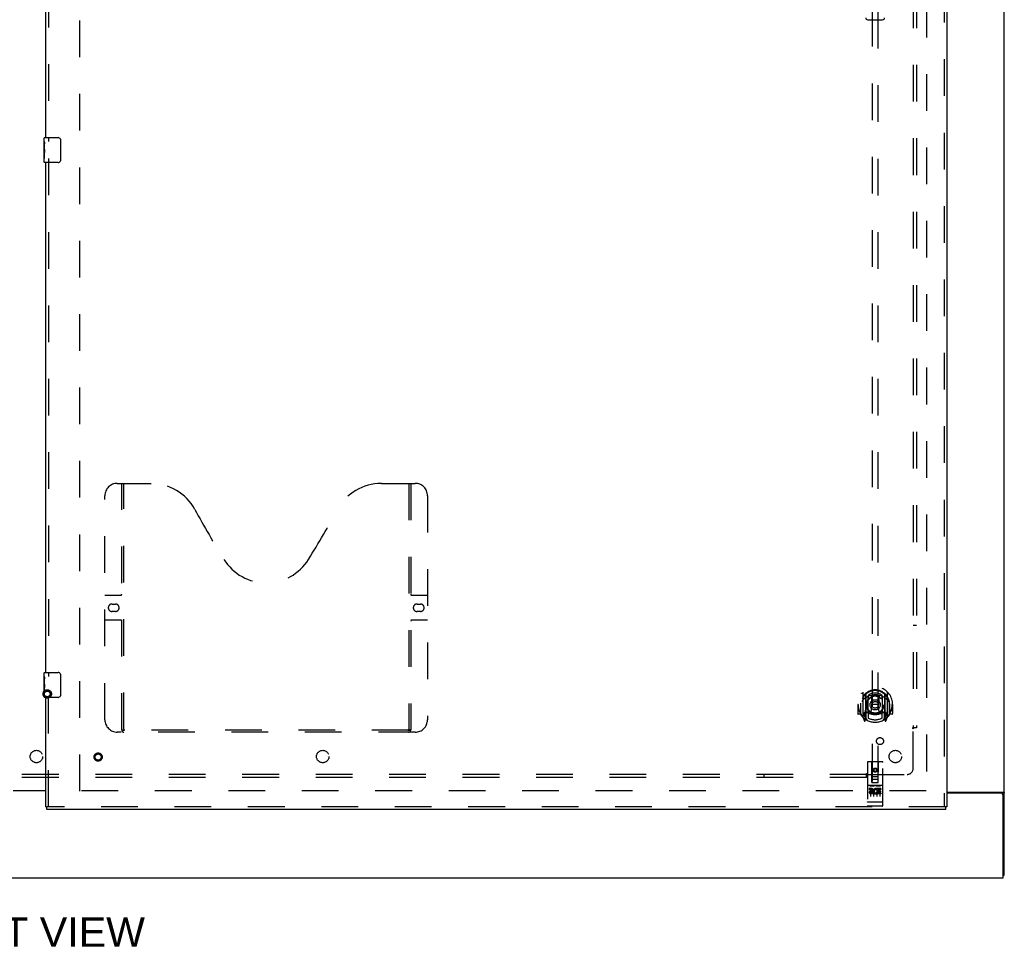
# Model space of a CAD drawing. Header units: inches. Extents: x 0 to 268, y 0 to 174.
# Tile 5 of 71: x 92 to 132, y 46 to 83. Entities that reach past the tile are written whole.
import ezdxf

# ---------------------------------------------------------------- set-up
doc = ezdxf.new("R2010")
doc.units = ezdxf.units.IN
doc.header["$LTSCALE"] = 14.749625
doc.header["$MEASUREMENT"] = 0
doc.linetypes.add('HIDDEN', pattern=[0.2, 0.1, -0.1])
doc.layers.get('0').update_dxf_attribs({"linetype": 'CONTINUOUS'})
for name, color, linetype in [('DEFAULT_2', 8, 'HIDDEN'), ('DIMENSIONS', 7, 'CONTINUOUS'), ('RIGHTHAND_DOOR_ASSEMBLY', 7, 'CONTINUOUS'), ('SUBPANEL', 7, 'CONTINUOUS')]:
    doc.layers.add(name, color=color, linetype=linetype)
doc.styles.get("Standard").update_dxf_attribs({"font": 'arial.ttf'})

msp = doc.modelspace()

# ---------------------------------------------------------------- linework, layer by layer
at = {"color": 3, "linetype": 'Continuous'}
for p, q in [((131.908, 48.511), (131.908, 128.303)), ((92.096, 51.922), (93.408, 51.922)), ((93.408, 51.907), (92.096, 51.907)), ((129.596, 51.855), (131.838, 51.855)), ((131.796, 51.803), (129.596, 51.803)), ((131.856, 48.407), (131.856, 51.743)), ((54.21, 48.407), (131.856, 48.407))]:
    msp.add_line(p, q, dxfattribs=at)
at = {"color": 7, "linetype": 'Continuous'}
msp.add_line((131.856, 48.511), (131.908, 48.511), dxfattribs=at)
at = {"color": 3, "linetype": 'Continuous'}
for points in [[(131.838, 51.855), (131.841, 51.854), (131.843, 51.852), (131.846, 51.85), (131.849, 51.849), (131.853, 51.847), (131.856, 51.846), (131.861, 51.845), (131.865, 51.843)], [(131.865, 51.843), (131.873, 51.841), (131.877, 51.839), (131.881, 51.838), (131.884, 51.836), (131.888, 51.835), (131.891, 51.834), (131.894, 51.832), (131.896, 51.831), (131.899, 51.829), (131.901, 51.827), (131.903, 51.826), (131.905, 51.824), (131.906, 51.822), (131.907, 51.82), (131.908, 51.819), (131.908, 51.817), (131.908, 51.814)]]:
    msp.add_lwpolyline(points, dxfattribs=at)
msp.add_arc((131.796, 51.743), 0.06, 0, 90, dxfattribs=at)
at = {"layer": 'DEFAULT_2', "color": 8, "linetype": 'HIDDEN'}
for p, q in [((94.783, 51.886), (94.783, 124.928)), ((128.783, 124.959), (128.783, 51.855)), ((128.769, 51.907), (94.679, 51.907))]:
    msp.add_line(p, q, dxfattribs=at)
for radius in [0.169, 0.124, 0.114]:
    msp.add_circle((93.467, 55.797), radius, dxfattribs=at)
at = {"layer": 'RIGHTHAND_DOOR_ASSEMBLY', "color": 8, "linetype": 'HIDDEN'}
for p, q in [((129.492, 125.553), (129.492, 51.261)), ((93.512, 98.812), (93.512, 78.002)), ((126.596, 86.236), (126.596, 52.235)), ((126.846, 52.235), (126.846, 86.236)), ((93.512, 77.312), (93.512, 56.502)), ((96.282, 64.261), (97.637, 64.261)), ((96.457, 54.351), (96.457, 64.261)), ((96.537, 54.381), (96.537, 64.261)), ((106.887, 64.261), (108.242, 64.261)), ((107.987, 64.261), (107.987, 54.381)), ((108.067, 64.261), (108.067, 54.351)), ((95.782, 54.761), (95.782, 63.761)), ((108.742, 63.761), (108.742, 54.761)), ((95.782, 59.761), (96.417, 59.761)), ((108.107, 59.761), (108.742, 59.761)), ((96.069, 59.411), (96.206, 59.411)), ((108.319, 59.411), (108.456, 59.411)), ((96.206, 59.111), (96.069, 59.111)), ((108.456, 59.111), (108.319, 59.111)), ((96.417, 58.761), (95.782, 58.761)), ((108.742, 58.761), (108.107, 58.761)), ((93.512, 51.261), (93.512, 55.812)), ((126.221, 55.862), (126.221, 54.895)), ((126.338, 55.809), (126.338, 54.792)), ((126.346, 55.784), (126.346, 54.781)), ((127.096, 55.784), (127.096, 54.781)), ((127.103, 55.809), (127.103, 54.792)), ((127.221, 54.895), (127.221, 55.862)), ((126.036, 55.379), (126.021, 55.379)), ((126.021, 55.379), (126.021, 55.005)), ((126.138, 55.379), (126.153, 55.379)), ((126.138, 55.379), (126.138, 54.99)), ((126.146, 55.425), (126.146, 55.428)), ((126.146, 54.968), (126.146, 55.425)), ((126.438, 55.061), (126.438, 55.692)), ((126.446, 55.744), (126.446, 55.641)), ((126.558, 55.718), (126.588, 55.379)), ((126.558, 55.034), (126.588, 55.379)), ((126.853, 55.379), (126.588, 55.379)), ((126.883, 55.718), (126.853, 55.379)), ((126.884, 55.034), (126.853, 55.379)), ((126.996, 55.641), (126.996, 55.744)), ((127.003, 55.692), (127.003, 55.061)), ((127.303, 55.379), (127.288, 55.379)), ((127.296, 55.425), (127.296, 55.428)), ((127.296, 54.968), (127.296, 55.425)), ((127.303, 55.379), (127.303, 54.99)), ((127.421, 55.379), (127.406, 55.379)), ((127.421, 55.379), (127.421, 55.005)), ((126.138, 54.99), (126.036, 54.99)), ((126.138, 54.99), (126.146, 55.005)), ((126.338, 55.05), (126.278, 55.05)), ((126.278, 55.05), (126.278, 54.9)), ((126.348, 55.013), (126.348, 54.805)), ((126.438, 55.051), (126.366, 55.051)), ((126.434, 55.033), (126.368, 55.033)), ((126.446, 55.08), (126.446, 54.827)), ((126.996, 54.827), (126.996, 55.08)), ((127.076, 55.051), (127.003, 55.051)), ((127.073, 55.033), (127.007, 55.033)), ((127.093, 54.805), (127.093, 55.013)), ((127.163, 55.05), (127.103, 55.05)), ((127.163, 54.9), (127.163, 55.05)), ((127.295, 55.005), (127.303, 54.99)), ((127.406, 54.99), (127.303, 54.99)), ((126.225, 54.884), (126.295, 54.709)), ((126.278, 54.9), (126.346, 54.9)), ((126.316, 54.953), (126.287, 54.907)), ((126.317, 54.789), (126.321, 54.786)), ((126.324, 54.712), (126.338, 54.792)), ((126.416, 54.731), (126.346, 54.84)), ((127.096, 54.84), (127.026, 54.731)), ((127.096, 54.9), (127.163, 54.9)), ((127.103, 54.792), (127.118, 54.712)), ((127.124, 54.789), (127.125, 54.789)), ((127.125, 54.789), (127.125, 54.789)), ((127.125, 54.789), (127.125, 54.789)), ((127.155, 54.907), (127.126, 54.953)), ((127.146, 54.709), (127.216, 54.884)), ((108.242, 54.261), (96.282, 54.261)), ((107.983, 54.341), (96.541, 54.341)), ((126.408, 53.045), (126.408, 51.32)), ((127.003, 53.075), (126.438, 53.075)), ((126.594, 52.235), (126.591, 53.045)), ((126.847, 52.235), (126.851, 53.045)), ((127.033, 51.32), (127.033, 53.045)), ((126.721, 52.807), (126.658, 52.771)), ((126.658, 52.771), (126.668, 52.765)), ((126.658, 52.771), (126.658, 52.699)), ((126.658, 52.699), (126.668, 52.705)), ((126.658, 52.699), (126.721, 52.663)), ((126.721, 52.796), (126.668, 52.765)), ((126.668, 52.765), (126.668, 52.705)), ((126.668, 52.705), (126.721, 52.674)), ((126.783, 52.771), (126.721, 52.807)), ((126.721, 52.807), (126.721, 52.796)), ((126.773, 52.765), (126.721, 52.796)), ((126.721, 52.674), (126.773, 52.705)), ((126.721, 52.663), (126.783, 52.699)), ((126.721, 52.663), (126.721, 52.674)), ((126.783, 52.771), (126.773, 52.765)), ((126.773, 52.705), (126.773, 52.765)), ((126.783, 52.699), (126.773, 52.705)), ((126.783, 52.699), (126.783, 52.771)), ((126.593, 52.485), (126.848, 52.485)), ((126.594, 52.235), (126.596, 52.235)), ((126.596, 52.235), (126.846, 52.235)), ((126.806, 52.36), (126.636, 52.36)), ((126.846, 52.235), (126.847, 52.235)), ((127.003, 52.118), (126.438, 52.118)), ((126.576, 51.996), (126.484, 51.996)), ((126.484, 51.996), (126.484, 51.953)), ((126.576, 51.953), (126.484, 51.953)), ((126.51, 52.102), (126.682, 52.102)), ((126.533, 51.987), (126.533, 51.681)), ((126.58, 51.91), (126.534, 51.91)), ((126.576, 51.869), (126.548, 51.869)), ((126.64, 51.825), (126.548, 51.825)), ((126.64, 51.825), (126.64, 51.782)), ((126.658, 51.987), (126.658, 51.681)), ((126.76, 52.102), (126.932, 52.102)), ((126.772, 51.831), (126.789, 51.791)), ((126.783, 51.987), (126.783, 51.681)), ((126.797, 51.96), (126.784, 51.941)), ((126.793, 51.985), (126.797, 51.983)), ((126.953, 51.996), (126.797, 51.996)), ((126.797, 51.996), (126.797, 51.983)), ((126.797, 51.96), (126.797, 51.782)), ((126.953, 51.953), (126.839, 51.953)), ((126.839, 51.953), (126.839, 51.91)), ((126.931, 51.91), (126.839, 51.91)), ((126.931, 51.867), (126.839, 51.867)), ((126.839, 51.867), (126.839, 51.825)), ((126.953, 51.825), (126.839, 51.825)), ((126.908, 51.987), (126.908, 51.681)), ((126.931, 51.91), (126.931, 51.867)), ((126.953, 51.996), (126.953, 51.953)), ((126.953, 51.825), (126.953, 51.782)), ((126.426, 51.448), (126.425, 51.448)), ((126.427, 51.448), (126.426, 51.448)), ((126.426, 51.448), (126.426, 51.448)), ((126.428, 51.448), (126.427, 51.448)), ((126.429, 51.448), (126.428, 51.448)), ((126.43, 51.448), (126.429, 51.448)), ((126.431, 51.448), (126.43, 51.448)), ((126.43, 51.448), (126.43, 51.448)), ((126.432, 51.448), (126.431, 51.448)), ((126.433, 51.448), (126.432, 51.448)), ((126.434, 51.448), (126.433, 51.448)), ((126.435, 51.448), (126.434, 51.448)), ((126.436, 51.448), (126.435, 51.448)), ((126.435, 51.448), (126.435, 51.448)), ((126.437, 51.448), (126.436, 51.448)), ((126.438, 51.448), (126.437, 51.448)), ((127.003, 51.448), (126.438, 51.448)), ((126.64, 51.782), (126.548, 51.782)), ((126.953, 51.782), (126.797, 51.782)), ((127.003, 51.448), (127.004, 51.448)), ((127.004, 51.448), (127.005, 51.448)), ((127.005, 51.448), (127.006, 51.448)), ((127.006, 51.448), (127.007, 51.448)), ((127.007, 51.448), (127.008, 51.448)), ((127.007, 51.448), (127.007, 51.448)), ((127.008, 51.448), (127.009, 51.448)), ((127.009, 51.448), (127.01, 51.448)), ((127.01, 51.448), (127.011, 51.448)), ((127.011, 51.448), (127.012, 51.448)), ((127.012, 51.448), (127.013, 51.448)), ((127.012, 51.448), (127.012, 51.448)), ((127.014, 51.448), (127.015, 51.448)), ((127.015, 51.448), (127.016, 51.448)), ((127.016, 51.448), (127.017, 51.448)), ((127.017, 51.448), (127.017, 51.449)), ((129.554, 51.261), (93.45, 51.261)), ((127.003, 51.29), (126.438, 51.29))]:
    msp.add_line(p, q, dxfattribs=at)
at = {"layer": 'RIGHTHAND_DOOR_ASSEMBLY', "color": 3, "linetype": 'Continuous'}
for p, q in [((129.596, 125.553), (129.596, 51.261)), ((93.408, 78.157), (93.408, 98.657)), ((93.408, 56.657), (93.408, 77.157)), ((93.408, 51.261), (93.408, 55.657)), ((129.554, 51.157), (93.45, 51.157))]:
    msp.add_line(p, q, dxfattribs=at)
at = {"layer": 'RIGHTHAND_DOOR_ASSEMBLY', "color": 7, "linetype": 'Continuous'}
for p, q in [((126.421, 82.895), (127.021, 82.895)), ((93.348, 77.997), (93.348, 78.142)), ((93.348, 77.739), (93.348, 77.996)), ((93.354, 77.94), (93.348, 77.94)), ((93.355, 77.772), (93.355, 77.909)), ((93.363, 78.157), (93.903, 78.157)), ((94.003, 78.057), (94.003, 77.257)), ((93.348, 77.772), (93.355, 77.772)), ((93.348, 77.172), (93.348, 77.736)), ((93.35, 77.709), (93.348, 77.709)), ((93.348, 77.578), (93.354, 77.578)), ((93.348, 77.542), (93.355, 77.542)), ((93.355, 77.311), (93.355, 77.542)), ((93.348, 77.479), (93.355, 77.479)), ((93.348, 77.311), (93.355, 77.311)), ((93.903, 77.157), (93.363, 77.157)), ((93.348, 56.497), (93.348, 56.642)), ((93.363, 56.657), (93.903, 56.657)), ((94.003, 56.557), (94.003, 55.757)), ((93.348, 56.239), (93.348, 56.496)), ((93.354, 56.44), (93.348, 56.44)), ((93.348, 56.272), (93.355, 56.272)), ((93.348, 55.672), (93.348, 56.236)), ((93.35, 56.209), (93.348, 56.209)), ((93.355, 56.272), (93.355, 56.409)), ((93.348, 56.078), (93.354, 56.078)), ((93.348, 56.042), (93.355, 56.042)), ((93.348, 55.979), (93.355, 55.979)), ((93.348, 55.811), (93.355, 55.811)), ((93.355, 55.811), (93.355, 56.042)), ((93.903, 55.657), (93.363, 55.657)), ((93.408, 51.261), (93.45, 51.261)), ((93.45, 51.157), (93.45, 51.261)), ((129.596, 51.261), (129.554, 51.261)), ((129.554, 51.157), (129.554, 51.261))]:
    msp.add_line(p, q, dxfattribs=at)
for points in [[(93.348, 77.996), (93.348, 77.993), (93.349, 77.988), (93.349, 77.983), (93.351, 77.97)], [(93.351, 77.97), (93.352, 77.962), (93.353, 77.954), (93.354, 77.945)], [(93.354, 77.945), (93.354, 77.936), (93.355, 77.927), (93.355, 77.918), (93.355, 77.909)], [(93.997, 78.093), (93.999, 78.088), (94, 78.082), (94.001, 78.076), (94.002, 78.07), (94.003, 78.063), (94.003, 78.057)], [(93.348, 77.739), (93.348, 77.731), (93.349, 77.722), (93.35, 77.711)], [(93.35, 77.711), (93.353, 77.678), (93.353, 77.666), (93.354, 77.653), (93.355, 77.641), (93.355, 77.628), (93.355, 77.615), (93.355, 77.602), (93.355, 77.59), (93.354, 77.577), (93.353, 77.565), (93.353, 77.553)], [(94.003, 77.257), (94.003, 77.251), (94.002, 77.245), (94.001, 77.239), (94, 77.233), (93.999, 77.227), (93.997, 77.221)], [(93.997, 56.593), (93.999, 56.588), (94, 56.582), (94.001, 56.576), (94.002, 56.57), (94.003, 56.563), (94.003, 56.557)], [(93.348, 56.496), (93.348, 56.493), (93.349, 56.488), (93.349, 56.483), (93.351, 56.47)], [(93.348, 56.239), (93.348, 56.231), (93.349, 56.222), (93.35, 56.211)], [(93.35, 56.211), (93.353, 56.178), (93.353, 56.166), (93.354, 56.153), (93.355, 56.141), (93.355, 56.128), (93.355, 56.115), (93.355, 56.102), (93.355, 56.09), (93.354, 56.077), (93.353, 56.065), (93.353, 56.053)], [(93.351, 56.47), (93.352, 56.462), (93.353, 56.454), (93.354, 56.445)], [(93.354, 56.445), (93.354, 56.436), (93.355, 56.427), (93.355, 56.418), (93.355, 56.409)], [(94.003, 55.757), (94.003, 55.751), (94.002, 55.745), (94.001, 55.739), (94, 55.733), (93.999, 55.727), (93.997, 55.721)]]:
    msp.add_lwpolyline(points, dxfattribs=at)
at = {"layer": 'RIGHTHAND_DOOR_ASSEMBLY', "color": 8, "linetype": 'HIDDEN'}
for points in [[(126.175, 55.817), (126.176, 55.818), (126.177, 55.819), (126.177, 55.82), (126.178, 55.821), (126.179, 55.822), (126.18, 55.822), (126.18, 55.823), (126.181, 55.824), (126.182, 55.825), (126.183, 55.825), (126.183, 55.826), (126.184, 55.827), (126.185, 55.828), (126.186, 55.828), (126.187, 55.829), (126.187, 55.83), (126.188, 55.83), (126.189, 55.831), (126.19, 55.832), (126.191, 55.832), (126.192, 55.833), (126.192, 55.833), (126.193, 55.834), (126.194, 55.834), (126.195, 55.835), (126.196, 55.836), (126.197, 55.836), (126.198, 55.837), (126.199, 55.837), (126.2, 55.838), (126.2, 55.838), (126.201, 55.838), (126.202, 55.839), (126.203, 55.839)], [(127.238, 55.839), (127.239, 55.839), (127.24, 55.838), (127.241, 55.838), (127.242, 55.838), (127.243, 55.837), (127.244, 55.837), (127.245, 55.836), (127.246, 55.836), (127.247, 55.835), (127.247, 55.834), (127.248, 55.834), (127.249, 55.833), (127.25, 55.833), (127.251, 55.832), (127.252, 55.832), (127.253, 55.831), (127.253, 55.83), (127.254, 55.83), (127.255, 55.829), (127.256, 55.828), (127.257, 55.828), (127.257, 55.827), (127.258, 55.826), (127.259, 55.825), (127.26, 55.825), (127.26, 55.824), (127.261, 55.823), (127.262, 55.822), (127.263, 55.822), (127.263, 55.821), (127.264, 55.82), (127.265, 55.819), (127.265, 55.818), (127.266, 55.817)], [(126.266, 55.594), (126.265, 55.592), (126.263, 55.591), (126.262, 55.59), (126.26, 55.588), (126.259, 55.587), (126.257, 55.585), (126.255, 55.583), (126.254, 55.582), (126.252, 55.58), (126.25, 55.578), (126.248, 55.576), (126.246, 55.574), (126.244, 55.572), (126.243, 55.57), (126.241, 55.567), (126.239, 55.565), (126.236, 55.563), (126.234, 55.56), (126.232, 55.557), (126.23, 55.555), (126.228, 55.552), (126.226, 55.549), (126.223, 55.546), (126.221, 55.543), (126.219, 55.539), (126.216, 55.536), (126.214, 55.532), (126.211, 55.528), (126.208, 55.525), (126.206, 55.52), (126.203, 55.516), (126.2, 55.512), (126.197, 55.507), (126.194, 55.502), (126.191, 55.497), (126.188, 55.492)], [(126.533, 55.735), (126.538, 55.737), (126.544, 55.738), (126.549, 55.74), (126.555, 55.741), (126.56, 55.742), (126.565, 55.744), (126.571, 55.745), (126.576, 55.746), (126.582, 55.747), (126.587, 55.748), (126.593, 55.749), (126.598, 55.75), (126.604, 55.751), (126.609, 55.752), (126.615, 55.753), (126.62, 55.754), (126.626, 55.755), (126.631, 55.755), (126.637, 55.756), (126.643, 55.757), (126.648, 55.757), (126.654, 55.758), (126.659, 55.758), (126.665, 55.759), (126.67, 55.759), (126.676, 55.76), (126.682, 55.76), (126.687, 55.76), (126.693, 55.761), (126.698, 55.761), (126.704, 55.761), (126.71, 55.761), (126.715, 55.761), (126.721, 55.761), (126.726, 55.761), (126.732, 55.761), (126.738, 55.761), (126.743, 55.761), (126.749, 55.761), (126.754, 55.76), (126.76, 55.76), (126.766, 55.76), (126.771, 55.759), (126.777, 55.759), (126.782, 55.758), (126.788, 55.758), (126.793, 55.757), (126.799, 55.757), (126.805, 55.756), (126.81, 55.755), (126.816, 55.755), (126.821, 55.754), (126.827, 55.753), (126.832, 55.752), (126.838, 55.751), (126.843, 55.75), (126.849, 55.749), (126.854, 55.748), (126.86, 55.747), (126.865, 55.746), (126.871, 55.745), (126.876, 55.744), (126.882, 55.742), (126.887, 55.741), (126.893, 55.74), (126.898, 55.738), (126.903, 55.737), (126.909, 55.735)], [(127.253, 55.492), (127.25, 55.497), (127.247, 55.502), (127.244, 55.507), (127.241, 55.512), (127.239, 55.516), (127.236, 55.52), (127.233, 55.525), (127.23, 55.528), (127.228, 55.532), (127.225, 55.536), (127.223, 55.539), (127.221, 55.543), (127.218, 55.546), (127.216, 55.549), (127.214, 55.552), (127.212, 55.555), (127.209, 55.557), (127.207, 55.56), (127.205, 55.563), (127.203, 55.565), (127.201, 55.567), (127.199, 55.57), (127.197, 55.572), (127.195, 55.574), (127.193, 55.576), (127.192, 55.578), (127.19, 55.58), (127.188, 55.582), (127.186, 55.583), (127.185, 55.585), (127.183, 55.587), (127.181, 55.588), (127.18, 55.59), (127.178, 55.591), (127.177, 55.592), (127.175, 55.594)], [(126.203, 54.918), (126.202, 54.918), (126.201, 54.919), (126.2, 54.919), (126.2, 54.92), (126.199, 54.92), (126.198, 54.921), (126.197, 54.921), (126.196, 54.922), (126.195, 54.922), (126.194, 54.923), (126.193, 54.923), (126.192, 54.924), (126.192, 54.925), (126.191, 54.925), (126.19, 54.926), (126.189, 54.926), (126.188, 54.927), (126.187, 54.928), (126.187, 54.928), (126.186, 54.929), (126.185, 54.93), (126.184, 54.93), (126.183, 54.931), (126.183, 54.932), (126.182, 54.933), (126.181, 54.933), (126.18, 54.934), (126.18, 54.935), (126.179, 54.936), (126.178, 54.937), (126.177, 54.937), (126.177, 54.938), (126.176, 54.939), (126.175, 54.94)], [(127.266, 54.94), (127.265, 54.939), (127.265, 54.938), (127.264, 54.937), (127.263, 54.937), (127.263, 54.936), (127.262, 54.935), (127.261, 54.934), (127.26, 54.933), (127.26, 54.933), (127.259, 54.932), (127.258, 54.931), (127.257, 54.93), (127.257, 54.93), (127.256, 54.929), (127.255, 54.928), (127.254, 54.928), (127.253, 54.927), (127.253, 54.926), (127.252, 54.926), (127.251, 54.925), (127.25, 54.925), (127.249, 54.924), (127.248, 54.923), (127.247, 54.923), (127.247, 54.922), (127.246, 54.922), (127.245, 54.921), (127.244, 54.921), (127.243, 54.92), (127.242, 54.92), (127.241, 54.919), (127.24, 54.919), (127.239, 54.918), (127.238, 54.918)], [(96.447, 54.381), (96.463, 54.37), (96.479, 54.361), (96.495, 54.353), (96.511, 54.346), (96.526, 54.343), (96.541, 54.341)], [(107.983, 54.341), (107.999, 54.343), (108.014, 54.346), (108.029, 54.353), (108.045, 54.361), (108.061, 54.37), (108.077, 54.381)], [(126.503, 52.1), (126.503, 52.101), (126.503, 52.101), (126.504, 52.101), (126.504, 52.101), (126.504, 52.101), (126.504, 52.101), (126.504, 52.101), (126.504, 52.101), (126.504, 52.101), (126.504, 52.101), (126.504, 52.101), (126.504, 52.101), (126.505, 52.101), (126.505, 52.101), (126.505, 52.101), (126.505, 52.101), (126.505, 52.101), (126.505, 52.101), (126.505, 52.101), (126.505, 52.101), (126.506, 52.101), (126.506, 52.101), (126.506, 52.101), (126.506, 52.101), (126.506, 52.101), (126.506, 52.101), (126.506, 52.101), (126.507, 52.101), (126.507, 52.101), (126.507, 52.101), (126.507, 52.102), (126.507, 52.102), (126.507, 52.102), (126.508, 52.102), (126.508, 52.102), (126.508, 52.102), (126.508, 52.102), (126.508, 52.102), (126.508, 52.102), (126.509, 52.102), (126.509, 52.102), (126.509, 52.102), (126.509, 52.102), (126.509, 52.102), (126.51, 52.102)], [(126.682, 52.102), (126.682, 52.102), (126.682, 52.102), (126.682, 52.102), (126.683, 52.102), (126.683, 52.102), (126.683, 52.102), (126.683, 52.102), (126.683, 52.102), (126.684, 52.102), (126.684, 52.102), (126.684, 52.102), (126.684, 52.102), (126.684, 52.102), (126.684, 52.102), (126.685, 52.102), (126.685, 52.101), (126.685, 52.101), (126.685, 52.101), (126.685, 52.101), (126.685, 52.101), (126.685, 52.101), (126.686, 52.101), (126.686, 52.101), (126.686, 52.101), (126.686, 52.101), (126.686, 52.101), (126.686, 52.101), (126.686, 52.101), (126.687, 52.101), (126.687, 52.101), (126.687, 52.101), (126.687, 52.101), (126.687, 52.101), (126.687, 52.101), (126.687, 52.101), (126.687, 52.101), (126.687, 52.101), (126.688, 52.101), (126.688, 52.101), (126.688, 52.101), (126.688, 52.101), (126.688, 52.101), (126.688, 52.101), (126.688, 52.101), (126.688, 52.101), (126.688, 52.1)], [(126.753, 52.1), (126.753, 52.101), (126.753, 52.101), (126.754, 52.101), (126.754, 52.101), (126.754, 52.101), (126.754, 52.101), (126.754, 52.101), (126.754, 52.101), (126.754, 52.101), (126.754, 52.101), (126.754, 52.101), (126.754, 52.101), (126.755, 52.101), (126.755, 52.101), (126.755, 52.101), (126.755, 52.101), (126.755, 52.101), (126.755, 52.101), (126.755, 52.101), (126.755, 52.101), (126.756, 52.101), (126.756, 52.101), (126.756, 52.101), (126.756, 52.101), (126.756, 52.101), (126.756, 52.101), (126.756, 52.101), (126.757, 52.101), (126.757, 52.101), (126.757, 52.101), (126.757, 52.102), (126.757, 52.102), (126.757, 52.102), (126.758, 52.102), (126.758, 52.102), (126.758, 52.102), (126.758, 52.102), (126.758, 52.102), (126.758, 52.102), (126.759, 52.102), (126.759, 52.102), (126.759, 52.102), (126.759, 52.102), (126.759, 52.102), (126.76, 52.102)], [(126.932, 52.102), (126.932, 52.102), (126.932, 52.102), (126.932, 52.102), (126.933, 52.102), (126.933, 52.102), (126.933, 52.102), (126.933, 52.102), (126.933, 52.102), (126.934, 52.102), (126.934, 52.102), (126.934, 52.102), (126.934, 52.102), (126.934, 52.102), (126.934, 52.102), (126.935, 52.102), (126.935, 52.101), (126.935, 52.101), (126.935, 52.101), (126.935, 52.101), (126.935, 52.101), (126.935, 52.101), (126.936, 52.101), (126.936, 52.101), (126.936, 52.101), (126.936, 52.101), (126.936, 52.101), (126.936, 52.101), (126.936, 52.101), (126.937, 52.101), (126.937, 52.101), (126.937, 52.101), (126.937, 52.101), (126.937, 52.101), (126.937, 52.101), (126.937, 52.101), (126.937, 52.101), (126.937, 52.101), (126.938, 52.101), (126.938, 52.101), (126.938, 52.101), (126.938, 52.101), (126.938, 52.101), (126.938, 52.101), (126.938, 52.101), (126.938, 52.101), (126.938, 52.1)], [(126.425, 51.448), (126.424, 51.449), (126.424, 51.449), (126.423, 51.449), (126.423, 51.449), (126.423, 51.449), (126.422, 51.449), (126.422, 51.449), (126.422, 51.449), (126.421, 51.449), (126.421, 51.449), (126.421, 51.449), (126.42, 51.449), (126.42, 51.449), (126.42, 51.449), (126.419, 51.449), (126.419, 51.449), (126.419, 51.449), (126.418, 51.45), (126.418, 51.45), (126.418, 51.45), (126.417, 51.45), (126.417, 51.45), (126.417, 51.45), (126.416, 51.45), (126.416, 51.45), (126.416, 51.45), (126.416, 51.45), (126.415, 51.45), (126.415, 51.45), (126.415, 51.45), (126.415, 51.451), (126.414, 51.451), (126.414, 51.451), (126.414, 51.451), (126.414, 51.451), (126.413, 51.451), (126.413, 51.451), (126.413, 51.451), (126.413, 51.451), (126.412, 51.451), (126.412, 51.451), (126.412, 51.452), (126.412, 51.452), (126.412, 51.452), (126.411, 51.452), (126.411, 51.452), (126.411, 51.452), (126.411, 51.452), (126.411, 51.452), (126.411, 51.452), (126.41, 51.452), (126.41, 51.452), (126.41, 51.453), (126.41, 51.453), (126.41, 51.453), (126.41, 51.453), (126.41, 51.453), (126.409, 51.453), (126.409, 51.453), (126.409, 51.453), (126.409, 51.453), (126.409, 51.453), (126.409, 51.454), (126.409, 51.454), (126.409, 51.454), (126.409, 51.454), (126.409, 51.454), (126.409, 51.454), (126.409, 51.454), (126.408, 51.454), (126.408, 51.454), (126.408, 51.454), (126.408, 51.455), (126.408, 51.455), (126.408, 51.455), (126.408, 51.455), (126.408, 51.455), (126.408, 51.455)], [(127.013, 51.448), (127.014, 51.448), (127.014, 51.448)], [(127.017, 51.449), (127.018, 51.449), (127.018, 51.449), (127.019, 51.449), (127.019, 51.449), (127.019, 51.449), (127.02, 51.449), (127.02, 51.449), (127.02, 51.449), (127.021, 51.449), (127.021, 51.449), (127.021, 51.449), (127.022, 51.449), (127.022, 51.449), (127.022, 51.449), (127.023, 51.449), (127.023, 51.449), (127.023, 51.45), (127.024, 51.45), (127.024, 51.45), (127.024, 51.45), (127.025, 51.45), (127.025, 51.45), (127.025, 51.45), (127.025, 51.45), (127.026, 51.45), (127.026, 51.45), (127.026, 51.45), (127.026, 51.45), (127.027, 51.45), (127.027, 51.451), (127.027, 51.451), (127.028, 51.451), (127.028, 51.451), (127.028, 51.451), (127.028, 51.451), (127.028, 51.451), (127.029, 51.451), (127.029, 51.451), (127.029, 51.451), (127.029, 51.451), (127.03, 51.452), (127.03, 51.452), (127.03, 51.452), (127.03, 51.452), (127.03, 51.452), (127.031, 51.452), (127.031, 51.452), (127.031, 51.452), (127.031, 51.452), (127.031, 51.452), (127.031, 51.452), (127.031, 51.453), (127.032, 51.453), (127.032, 51.453), (127.032, 51.453), (127.032, 51.453), (127.032, 51.453), (127.032, 51.453), (127.032, 51.453), (127.032, 51.453), (127.033, 51.453), (127.033, 51.454), (127.033, 51.454), (127.033, 51.454), (127.033, 51.454), (127.033, 51.454), (127.033, 51.454), (127.033, 51.454), (127.033, 51.454), (127.033, 51.454), (127.033, 51.454), (127.033, 51.455), (127.033, 51.455), (127.033, 51.455), (127.033, 51.455), (127.033, 51.455), (127.033, 51.455)]]:
    msp.add_lwpolyline(points, dxfattribs=at)
for centre, radius in [((126.721, 55.361), 0.35), ((126.721, 55.361), 0.335), ((126.721, 55.361), 0.205), ((126.721, 55.361), 0.133), ((95.512, 53.261), 0.164), ((95.512, 53.261), 0.124), ((126.721, 52.735), 0.085), ((126.721, 52.735), 0.0845)]:
    msp.add_circle(centre, radius, dxfattribs=at)
at = {"layer": 'RIGHTHAND_DOOR_ASSEMBLY', "color": 7, "linetype": 'Continuous'}
for centre, radius, start, end in [((126.421, 82.974), 0.0787, 181, 270), ((127.021, 82.974), 0.0787, 270, 359), ((93.363, 78.142), 0.015, 90, 180), ((93.903, 78.057), 0.1, 21.1999, 90), ((93.363, 77.172), 0.015, 180, 270), ((93.903, 77.257), 0.1, 270, 338.7946), ((93.363, 56.642), 0.015, 90, 180), ((93.903, 56.557), 0.1, 21.1999, 90), ((93.363, 55.672), 0.015, 180, 270), ((93.903, 55.757), 0.1, 270, 338.7946)]:
    msp.add_arc(centre, radius, start, end, dxfattribs=at)
at = {"layer": 'RIGHTHAND_DOOR_ASSEMBLY', "color": 8, "linetype": 'HIDDEN'}
for centre, radius, start, end in [((96.282, 63.761), 0.5, 90, 180), ((97.637, 62.261), 2, 28.4813, 90), ((106.887, 62.261), 2, 90, 151.5187), ((108.242, 63.761), 0.5, 0, 90), ((133.945, 81.959), 39.307, 208.4813, 211.8705), ((70.579, 81.959), 39.307, 328.1295, 331.5187), ((102.262, 62.261), 2, 211.8705, 328.1295), ((96.417, 59.801), 0.04, 270, 360), ((108.107, 59.801), 0.04, 180, 270), ((96.069, 59.261), 0.15, 90, 270), ((96.206, 59.261), 0.15, 270, 90), ((108.319, 59.261), 0.15, 90, 270), ((108.456, 59.261), 0.15, 270, 90), ((96.417, 58.721), 0.04, 0, 90), ((108.107, 58.721), 0.04, 90, 180), ((126.721, 55.379), 0.7, 305.5126, 234.4874), ((126.721, 55.376), 0.583, 0.2464, 179.7536), ((126.721, 55.351), 0.58, 7.6622, 172.3378), ((126.236, 55.862), 0.015, 135.0748, 180), ((126.353, 55.809), 0.015, 130.3587, 180), ((126.366, 55.784), 0.02, 129.3378, 179.9984), ((126.721, 55.351), 0.48, 55.0461, 124.9539), ((127.076, 55.784), 0.02, 0, 50.6594), ((127.088, 55.809), 0.015, 0, 49.6413), ((127.206, 55.862), 0.015, 0, 44.9252), ((126.721, 55.379), 0.685, 180, 213.0115), ((126.166, 55.425), 0.02, 172.3378, 180), ((126.721, 55.061), 0.7, 49.529, 130.471), ((126.453, 55.692), 0.015, 112.9863, 180), ((126.476, 55.641), 0.03, 180, 311.1261), ((126.721, 55.361), 0.343, 48.8739, 131.1261), ((126.538, 55.716), 0.02, 5.0796, 105.5752), ((126.903, 55.716), 0.02, 74.4248, 174.9204), ((126.966, 55.641), 0.03, 228.8739, 360), ((126.988, 55.692), 0.015, 0, 67.0137), ((126.721, 55.379), 0.685, 326.9885, 360), ((127.276, 55.425), 0.02, 0, 7.6622), ((126.036, 55.005), 0.015, 180, 270), ((126.721, 55.691), 0.7, 233.2319, 306.7681), ((126.158, 55.055), 0.188, 327.3208, 360), ((126.366, 55.031), 0.02, 90, 180), ((126.368, 55.013), 0.02, 90, 180), ((126.434, 55.013), 0.02, 66.536, 90), ((126.453, 55.061), 0.015, 180, 247.0137), ((126.721, 55.673), 0.7, 246.536, 293.464), ((126.476, 55.08), 0.03, 48.8739, 180), ((126.721, 55.361), 0.343, 228.8739, 311.1261), ((126.538, 55.036), 0.02, 254.3869, 354.9204), ((126.904, 55.036), 0.02, 185.0796, 285.6131), ((126.966, 55.08), 0.03, 0, 131.1261), ((126.988, 55.061), 0.015, 292.9863, 360), ((127.007, 55.013), 0.02, 90, 113.464), ((127.073, 55.013), 0.02, 0, 90), ((127.076, 55.031), 0.02, 0, 90), ((127.284, 55.055), 0.188, 180, 212.6792), ((127.406, 55.005), 0.015, 270, 360), ((96.282, 54.761), 0.5, 180, 270), ((108.242, 54.761), 0.5, 270, 360), ((126.166, 54.968), 0.02, 180, 215.2961), ((126.721, 55.361), 0.7, 215.2961, 324.7039), ((126.236, 54.895), 0.015, 180, 224.9252), ((126.291, 54.905), 0.005, 147.3208, 270), ((126.309, 54.714), 0.015, 201.8041, 350), ((126.326, 54.825), 0.02, 234.4874, 360), ((126.328, 54.805), 0.02, 234.7457, 360), ((126.366, 54.781), 0.02, 180, 238.5295), ((126.721, 55.361), 0.6, 242.7204, 297.2796), ((127.076, 54.781), 0.02, 301.4688, 359.9992), ((127.113, 54.805), 0.02, 180, 305.2543), ((127.116, 54.825), 0.02, 180, 305.5126), ((127.132, 54.714), 0.015, 190, 338.1959), ((127.151, 54.905), 0.005, 270, 32.6792), ((127.206, 54.895), 0.015, 315.0748, 360), ((127.276, 54.968), 0.02, 324.7039, 360), ((96.547, 54.351), 0.09, 180, 270), ((96.577, 54.381), 0.04, 180, 270), ((107.947, 54.381), 0.04, 270, 360), ((107.977, 54.351), 0.09, 270, 360), ((126.438, 53.045), 0.03, 90, 180), ((126.561, 53.045), 0.03, 0, 90), ((126.881, 53.045), 0.03, 90, 180), ((127.003, 53.045), 0.03, 0, 90), ((126.636, 52.32), 0.04, 90, 180), ((126.636, 52.275), 0.04, 180, 270), ((126.806, 52.32), 0.04, 0, 90), ((126.806, 52.275), 0.04, 270, 360), ((126.438, 52.148), 0.03, 180, 270), ((126.548, 51.847), 0.0644, 102.2995, 270.0775), ((126.548, 51.847), 0.0219, 89.9011, 270), ((126.576, 51.932), 0.0635, 270, 90), ((126.576, 51.931), 0.0219, 280.307, 90), ((126.747, 51.889), 0.107, 64.2636, 293.4027), ((126.747, 51.889), 0.0639, 54.8895, 293.4026), ((127.003, 52.148), 0.03, 270, 360), ((126.438, 51.32), 0.03, 180, 270), ((127.003, 51.32), 0.03, 270, 360)]:
    msp.add_arc(centre, radius, start, end, dxfattribs=at)
at = {"layer": 'RIGHTHAND_DOOR_ASSEMBLY', "color": 7, "linetype": 'Continuous'}
for centre in [(93.611, 77.573), (93.611, 56.073)]:
    msp.add_ellipse(centre, major_axis=(0.263, 0), ratio=0.432808, start_param=3.141593, end_param=3.321581, dxfattribs=at)
at = {"layer": 'SUBPANEL', "color": 8, "linetype": 'HIDDEN'}
for p, q in [((128.252, 122.376), (128.252, 54.438)), ((128.377, 122.376), (128.377, 54.438)), ((128.252, 58.563), (128.377, 58.563)), ((128.211, 54.438), (128.291, 54.438)), ((128.252, 52.813), (128.252, 54.403)), ((128.377, 54.438), (128.291, 54.438)), ((126.377, 52.525), (126.377, 52.604)), ((126.377, 52.563), (59.69, 52.563)), ((126.377, 52.438), (59.69, 52.438)), ((122.252, 52.563), (122.252, 52.438)), ((126.377, 52.438), (126.377, 52.525)), ((126.394, 52.545), (126.401, 52.552)), ((126.412, 52.563), (128.002, 52.563))]:
    msp.add_line(p, q, dxfattribs=at)
for points in [[(128.211, 54.438), (128.212, 54.436), (128.213, 54.435), (128.214, 54.433), (128.215, 54.431), (128.216, 54.429), (128.217, 54.428), (128.219, 54.426), (128.221, 54.424), (128.223, 54.423), (128.224, 54.421), (128.226, 54.42), (128.229, 54.419), (128.231, 54.417), (128.233, 54.416)], [(128.233, 54.416), (128.238, 54.413), (128.241, 54.411), (128.243, 54.409), (128.246, 54.408), (128.248, 54.406), (128.25, 54.405), (128.252, 54.403)], [(128.266, 54.416), (128.264, 54.414), (128.262, 54.412), (128.26, 54.41), (128.258, 54.408), (128.256, 54.406), (128.254, 54.405), (128.252, 54.403)], [(128.291, 54.438), (128.288, 54.437), (128.286, 54.435), (128.284, 54.433), (128.281, 54.431), (128.279, 54.43), (128.278, 54.428), (128.276, 54.426), (128.274, 54.425), (128.272, 54.423), (128.271, 54.421), (128.266, 54.416)], [(126.377, 52.604), (126.379, 52.604), (126.381, 52.603), (126.383, 52.602), (126.384, 52.601), (126.386, 52.599), (126.388, 52.598), (126.389, 52.596), (126.391, 52.595), (126.393, 52.593), (126.394, 52.591), (126.395, 52.589), (126.397, 52.587), (126.398, 52.585), (126.4, 52.582), (126.403, 52.577)], [(126.377, 52.525), (126.379, 52.527), (126.381, 52.53), (126.382, 52.532), (126.384, 52.534), (126.386, 52.536), (126.387, 52.538), (126.389, 52.54), (126.391, 52.541), (126.392, 52.543), (126.394, 52.545)], [(126.401, 52.552), (126.403, 52.554), (126.405, 52.556), (126.407, 52.558), (126.409, 52.56), (126.411, 52.562), (126.412, 52.563)], [(126.403, 52.577), (126.404, 52.575), (126.406, 52.572), (126.408, 52.57), (126.409, 52.567), (126.411, 52.565), (126.412, 52.563)]]:
    msp.add_lwpolyline(points, dxfattribs=at)
for centre, radius in [((126.915, 53.901), 0.141), ((93.033, 53.282), 0.25), ((104.533, 53.282), 0.25), ((127.533, 53.282), 0.25)]:
    msp.add_circle(centre, radius, dxfattribs=at)
msp.add_arc((128.002, 52.813), 0.25, 270, 360, dxfattribs=at)

# ---------------------------------------------------------------- texts
at = {"layer": 'DIMENSIONS', "color": 2, "linetype": 'Continuous', "insert": (92.205, 46.818), "char_height": 1.1831, "width": 10.35344, "attachment_point": 2, "line_spacing_factor": 0.9}
msp.add_mtext('FRONT VIEW', dxfattribs=at)

doc.saveas('drawing.dxf')
